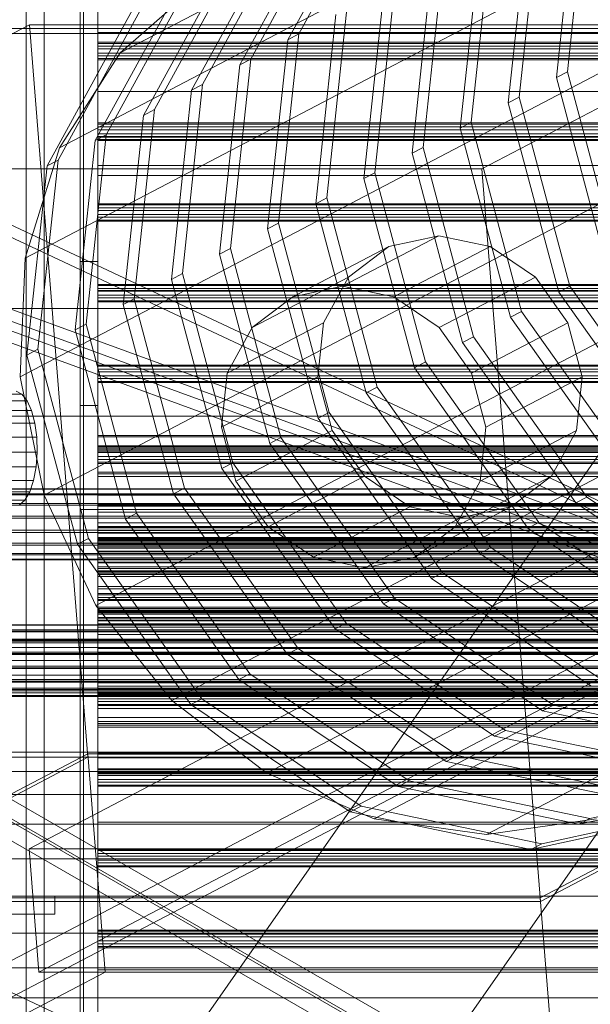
# Model space of a CAD drawing. Header units: millimetres. Extents: x -4738 to 65662, y -68080 to 6847.
# Tile 168 of 256: x -1272 to -1113, y -33544 to -33270. Entities that reach past the tile are written whole.
import ezdxf

# ---------------------------------------------------------------- set-up
doc = ezdxf.new("R2010")
doc.units = ezdxf.units.MM
for name, color, linetype, lineweight in [('COTAS_O', 1, 'Continuous', 0), ('frontal_C03', 7, 'Continuous', 0), ('frontal_C10', 7, 'Continuous', 0), ('frontal_dosificador', 7, 'Continuous', 0), ('frontal_secador', 7, 'Continuous', 0), ('frontal_tolva', 7, 'Continuous', 0)]:
    doc.layers.add(name, color=color, linetype=linetype, lineweight=lineweight)
doc.dimstyles.new('R19_100', dxfattribs={"dimtxt": 250, "dimasz": 150, "dimexe": 150, "dimexo": 80, "dimgap": 100, "dimtad": 1, "dimtih": 1, "dimtoh": 1, "dimdsep": 46, "dimcen": 0.09, "dimadec": 0, "dimazin": 0, "dimtfac": 1, "dimtdec": 4, "dimtofl": 0, "dimtmove": 0, "dimatfit": 3, "dimfxl": 1, "dimtolj": 1, "dimtzin": 0, "dimarcsym": 0})

# ---------------------------------------------------------------- blocks, each defined once
blk = doc.blocks.new('DIM_R30_47')
at = {"layer": 'COTAS_O'}
for p, q in [((-1725, -31700), (-1025, -31700)), ((-1025, -31700), (-1070, -31850)), ((-1025, -34400), (-1025, -31700)), ((-1025, -31700), (-980, -31850)), ((-1025, -34400), (-1070, -34250)), ((-1025, -34400), (-980, -34250)), ((-1725, -34400), (-1025, -34400))]:
    blk.add_line(p, q, dxfattribs=at)
blk.add_text('2700 O', height=250, rotation=90, dxfattribs=at).set_placement((-1125, -33050))
blk = doc.blocks.new('DIM_R30_48')
at = {"layer": 'COTAS_O'}
for p, q in [((-1725, -33700), (-1575, -33655)), ((1725, -33700), (1575, -33655)), ((-1725, -34400), (-1725, -33700)), ((-1725, -33700), (1725, -33700)), ((-1725, -33700), (-1575, -33745)), ((1725, -33700), (1575, -33745)), ((1725, -34400), (1725, -33700))]:
    blk.add_line(p, q, dxfattribs=at)
blk.add_text('3450 O', height=250, dxfattribs=at).set_placement((0, -33600))
blk = doc.blocks.new('DIM_R30_55')
at = {"layer": 'COTAS_O'}
for p, q in [((-1400, -33000), (-700, -33000)), ((-700, -33000), (-745, -33150)), ((-700, -36000), (-700, -33000)), ((-700, -33000), (-655, -33150)), ((-700, -36000), (-745, -35850)), ((-700, -36000), (-655, -35850)), ((-1400, -36000), (-700, -36000))]:
    blk.add_line(p, q, dxfattribs=at)
blk.add_text('3000 O', height=250, rotation=90, dxfattribs=at).set_placement((-800, -34500))

msp = doc.modelspace()

# ---------------------------------------------------------------- linework, layer by layer
at = {"layer": 'frontal_C03'}
for p, q in [((-1254, -34946.422), (-1254, -32331.232)), ((-1250, -32331.232), (-1250, -34946.422)), ((-1254, -32430.626), (-1254, -35045.817)), ((-1250, -35045.817), (-1250, -32430.626)), ((-1250, -33276.282), (-1250, -33275.966)), ((-1250, -33275.966), (-1250, -33277.076)), ((1250, -33275.966), (-1250, -33275.966)), ((-1250, -33277.84), (-1250, -33276.282)), ((1250, -33276.282), (-1250, -33276.282)), ((-1250, -33277.076), (-1250, -33278.963)), ((1250, -33277.076), (-1250, -33277.076)), ((-1250, -33279.727), (-1250, -33277.84)), ((-1250, -33277.84), (1250, -33277.84)), ((-1250, -33278.963), (-1250, -33280.521)), ((1250, -33278.963), (-1250, -33278.963)), ((-1250, -33280.838), (-1250, -33279.727)), ((1250, -33279.727), (-1250, -33279.727)), ((-1250, -33280.521), (-1250, -33280.838)), ((1250, -33280.521), (-1250, -33280.521)), ((1250, -33280.838), (-1250, -33280.838)), ((-1250, -33298.74), (-1250, -33298.423)), ((-1250, -33298.423), (-1250, -33299.534)), ((1250, -33298.423), (-1250, -33298.423)), ((-1250, -33300.298), (-1250, -33298.74)), ((1250, -33298.74), (-1250, -33298.74)), ((-1250, -33299.534), (-1250, -33301.421)), ((1250, -33299.534), (-1250, -33299.534)), ((-1250, -33302.185), (-1250, -33300.298)), ((-1250, -33300.298), (1250, -33300.298)), ((-1250, -33301.421), (-1250, -33302.979)), ((1250, -33301.421), (-1250, -33301.421)), ((-1250, -33303.296), (-1250, -33302.185)), ((1250, -33302.185), (-1250, -33302.185)), ((-1250, -33302.979), (-1250, -33303.296)), ((1250, -33302.979), (-1250, -33302.979)), ((1250, -33303.296), (-1250, -33303.296)), ((-1250, -33321.197), (-1250, -33320.881)), ((-1250, -33320.881), (-1250, -33321.991)), ((1250, -33320.881), (-1250, -33320.881)), ((-1250, -33322.756), (-1250, -33321.197)), ((1250, -33321.197), (-1250, -33321.197)), ((-1250, -33321.991), (-1250, -33323.879)), ((1250, -33321.991), (-1250, -33321.991)), ((-1250, -33324.643), (-1250, -33322.756)), ((-1250, -33322.756), (1250, -33322.756)), ((-1250, -33323.879), (-1250, -33325.437)), ((1250, -33323.879), (-1250, -33323.879)), ((-1250, -33325.753), (-1250, -33324.643)), ((1250, -33324.643), (-1250, -33324.643)), ((-1250, -33325.437), (-1250, -33325.753)), ((1250, -33325.437), (-1250, -33325.437)), ((1250, -33325.753), (-1250, -33325.753)), ((-1250, -33343.655), (-1250, -33343.339)), ((-1250, -33343.339), (-1250, -33344.449)), ((1250, -33343.339), (-1250, -33343.339)), ((-1250, -33345.213), (-1250, -33343.655)), ((1250, -33343.655), (-1250, -33343.655)), ((-1250, -33344.449), (-1250, -33346.336)), ((1250, -33344.449), (-1250, -33344.449)), ((-1250, -33347.1), (-1250, -33345.213)), ((-1250, -33345.213), (1250, -33345.213)), ((-1250, -33346.336), (-1250, -33347.894)), ((1250, -33346.336), (-1250, -33346.336)), ((-1250, -33348.211), (-1250, -33347.1)), ((1250, -33347.1), (-1250, -33347.1)), ((-1250, -33347.894), (-1250, -33348.211)), ((1250, -33347.894), (-1250, -33347.894)), ((1250, -33348.211), (-1250, -33348.211)), ((-1250, -33366.113), (-1250, -33365.796)), ((-1250, -33365.796), (-1250, -33366.907)), ((1250, -33365.796), (-1250, -33365.796)), ((-1250, -33367.671), (-1250, -33366.113)), ((1250, -33366.113), (-1250, -33366.113)), ((-1250, -33366.907), (-1250, -33368.794)), ((1250, -33366.907), (-1250, -33366.907)), ((-1250, -33369.558), (-1250, -33367.671)), ((-1250, -33367.671), (1250, -33367.671)), ((-1250, -33368.794), (-1250, -33370.352)), ((1250, -33368.794), (-1250, -33368.794)), ((-1250, -33370.668), (-1250, -33369.558)), ((1250, -33369.558), (-1250, -33369.558)), ((-1250, -33370.352), (-1250, -33370.668)), ((1250, -33370.352), (-1250, -33370.352)), ((1250, -33370.668), (-1250, -33370.668)), ((-1250, -33388.874), (-1250, -33385.414)), ((-1250, -33385.414), (-1250, -33385.708)), ((1250, -33385.414), (-1250, -33385.414)), ((-1250, -33385.708), (-1250, -33389.711)), ((1250, -33385.708), (-1250, -33385.708)), ((-1250, -33388.57), (-1250, -33388.254)), ((-1250, -33388.254), (-1250, -33389.364)), ((1250, -33388.254), (-1250, -33388.254)), ((-1250, -33390.129), (-1250, -33388.57)), ((1250, -33388.57), (-1250, -33388.57)), ((-1250, -33395.56), (-1250, -33388.874)), ((1250, -33388.874), (-1250, -33388.874)), ((-1250, -33389.364), (-1250, -33391.251)), ((1250, -33389.364), (-1250, -33389.364)), ((-1250, -33389.711), (-1250, -33396.814)), ((1250, -33389.711), (-1250, -33389.711)), ((-1250, -33392.016), (-1250, -33390.129)), ((-1250, -33390.129), (1250, -33390.129)), ((-1250, -33391.251), (-1250, -33392.81)), ((1250, -33391.251), (-1250, -33391.251)), ((-1250, -33393.126), (-1250, -33392.016)), ((1250, -33392.016), (-1250, -33392.016)), ((-1250, -33392.81), (-1250, -33393.126)), ((1250, -33392.81), (-1250, -33392.81)), ((1250, -33393.126), (-1250, -33393.126)), ((-1250, -33404.455), (-1250, -33395.56)), ((1250, -33395.56), (-1250, -33395.56)), ((-1250, -33396.814), (-1250, -33405.934)), ((1250, -33396.814), (-1250, -33396.814)), ((1496, -33400.208), (-1496, -33400.208)), ((1496, -33400.325), (-1496, -33400.325)), ((1496, -33401.591), (-1496, -33401.591)), ((1496, -33401.926), (-1496, -33401.926)), ((1496, -33404.266), (-1496, -33404.266)), ((1496, -33404.767), (-1496, -33404.767)), ((-1250, -33414.205), (-1250, -33404.455)), ((-1250, -33404.455), (1250, -33404.455)), ((-1496, -33407.824), (1496, -33407.824)), ((-1250, -33405.934), (-1250, -33415.684)), ((1250, -33405.934), (-1250, -33405.934)), ((1496, -33408.416), (-1496, -33408.416)), ((-1250, -33411.028), (-1250, -33410.711)), ((-1250, -33410.711), (-1250, -33411.822)), ((1250, -33410.711), (-1250, -33410.711)), ((1496, -33411.724), (-1496, -33411.724)), ((1496, -33412.316), (-1496, -33412.316)), ((-1250, -33412.586), (-1250, -33411.028)), ((1250, -33411.028), (-1250, -33411.028)), ((-1250, -33411.822), (-1250, -33413.709)), ((1250, -33411.822), (-1250, -33411.822)), ((-1250, -33414.473), (-1250, -33412.586)), ((-1250, -33412.586), (1250, -33412.586)), ((1496, -33415.372), (-1496, -33415.372)), ((1496, -33415.874), (-1496, -33415.874)), ((-1250, -33413.709), (-1250, -33415.267)), ((1250, -33413.709), (-1250, -33413.709)), ((-1250, -33423.326), (-1250, -33414.205)), ((1250, -33414.205), (-1250, -33414.205)), ((-1250, -33415.584), (-1250, -33414.473)), ((1250, -33414.473), (-1250, -33414.473)), ((-1250, -33415.267), (-1250, -33415.584)), ((1250, -33415.267), (-1250, -33415.267)), ((1250, -33415.584), (-1250, -33415.584)), ((-1250, -33415.684), (-1250, -33424.58)), ((1250, -33415.684), (-1250, -33415.684)), ((-1250, -33420.8), (-1250, -33416.372)), ((-1250, -33416.372), (-1250, -33416.749)), ((1250, -33416.372), (-1250, -33416.372)), ((1496, -33418.213), (-1496, -33418.213)), ((1496, -33418.548), (-1496, -33418.548)), ((-1250, -33416.749), (-1250, -33421.872)), ((1250, -33416.749), (-1250, -33416.749)), ((1496, -33419.814), (-1496, -33419.814)), ((1496, -33419.932), (-1496, -33419.932)), ((-1250, -33429.359), (-1250, -33420.8)), ((1250, -33420.8), (-1250, -33420.8)), ((-1250, -33421.872), (-1250, -33430.963)), ((1250, -33421.872), (-1250, -33421.872)), ((-1250, -33430.428), (-1250, -33423.326)), ((1250, -33423.326), (-1250, -33423.326)), ((-1250, -33424.58), (-1250, -33431.266)), ((1250, -33424.58), (-1250, -33424.58)), ((-1250, -33440.745), (-1250, -33429.359)), ((1250, -33429.359), (-1250, -33429.359)), ((-1250, -33434.431), (-1250, -33430.428)), ((1250, -33430.428), (-1250, -33430.428)), ((-1250, -33430.963), (-1250, -33442.637)), ((1250, -33430.963), (-1250, -33430.963)), ((-1250, -33431.266), (-1250, -33434.725)), ((1250, -33431.266), (-1250, -33431.266)), ((-1250, -33433.486), (-1250, -33433.169)), ((-1250, -33433.169), (-1250, -33434.28)), ((1250, -33433.169), (-1250, -33433.169)), ((-1250, -33435.044), (-1250, -33433.486)), ((1250, -33433.486), (-1250, -33433.486)), ((-1250, -33434.28), (-1250, -33436.167)), ((1250, -33434.28), (-1250, -33434.28)), ((-1250, -33434.725), (-1250, -33434.431)), ((1250, -33434.431), (-1250, -33434.431)), ((1250, -33434.725), (-1250, -33434.725)), ((-1250, -33436.931), (-1250, -33435.044)), ((-1250, -33435.044), (1250, -33435.044)), ((1496, -33438.069), (-1496, -33438.069)), ((1496, -33438.187), (-1496, -33438.187)), ((-1250, -33436.167), (-1250, -33437.725)), ((1250, -33436.167), (-1250, -33436.167)), ((-1250, -33438.041), (-1250, -33436.931)), ((1250, -33436.931), (-1250, -33436.931)), ((-1250, -33437.725), (-1250, -33438.041)), ((1250, -33437.725), (-1250, -33437.725)), ((1250, -33438.041), (-1250, -33438.041)), ((1496, -33439.453), (-1496, -33439.453)), ((1496, -33439.788), (-1496, -33439.788)), ((-1250, -33453.225), (-1250, -33440.745)), ((-1250, -33440.745), (1250, -33440.745)), ((1496, -33442.127), (-1496, -33442.127)), ((1496, -33442.629), (-1496, -33442.629)), ((-1250, -33442.637), (-1250, -33455.118)), ((1250, -33442.637), (-1250, -33442.637)), ((-1496, -33445.685), (1496, -33445.685)), ((1496, -33446.277), (-1496, -33446.277)), ((1496, -33449.585), (-1496, -33449.585)), ((1496, -33450.177), (-1496, -33450.177)), ((1496, -33453.234), (-1496, -33453.234)), ((1496, -33453.735), (-1496, -33453.735)), ((-1250, -33464.899), (-1250, -33453.225)), ((1250, -33453.225), (-1250, -33453.225)), ((1496, -33456.075), (-1496, -33456.075)), ((1496, -33456.41), (-1496, -33456.41)), ((-1250, -33455.118), (-1250, -33466.504)), ((1250, -33455.118), (-1250, -33455.118)), ((-1250, -33455.943), (-1250, -33455.627)), ((-1250, -33455.627), (-1250, -33456.737)), ((1250, -33455.627), (-1250, -33455.627)), ((-1250, -33457.501), (-1250, -33455.943)), ((1250, -33455.943), (-1250, -33455.943)), ((-1250, -33456.737), (-1250, -33458.624)), ((1250, -33456.737), (-1250, -33456.737)), ((1496, -33457.676), (-1496, -33457.676)), ((1496, -33457.793), (-1496, -33457.793)), ((-1250, -33459.388), (-1250, -33457.501)), ((-1250, -33457.501), (1250, -33457.501)), ((-1250, -33458.624), (-1250, -33460.182)), ((1250, -33458.624), (-1250, -33458.624)), ((-1250, -33460.499), (-1250, -33459.388)), ((1250, -33459.388), (-1250, -33459.388)), ((-1250, -33460.182), (-1250, -33460.499)), ((1250, -33460.182), (-1250, -33460.182)), ((1250, -33460.499), (-1250, -33460.499)), ((-1250, -33473.99), (-1250, -33464.899)), ((1250, -33464.899), (-1250, -33464.899)), ((-1250, -33466.504), (-1250, -33475.062)), ((1250, -33466.504), (-1250, -33466.504)), ((-1250, -33479.114), (-1250, -33473.99)), ((1250, -33473.99), (-1250, -33473.99)), ((-1250, -33475.062), (-1250, -33479.49)), ((1250, -33475.062), (-1250, -33475.062)), ((-1250, -33478.401), (-1250, -33478.084)), ((-1250, -33478.084), (-1250, -33479.195)), ((1250, -33478.084), (-1250, -33478.084)), ((-1250, -33479.959), (-1250, -33478.401)), ((1250, -33478.401), (-1250, -33478.401)), ((-1250, -33479.49), (-1250, -33479.114)), ((1250, -33479.114), (-1250, -33479.114)), ((-1250, -33479.195), (-1250, -33481.082)), ((1250, -33479.195), (-1250, -33479.195)), ((1250, -33479.49), (-1250, -33479.49)), ((-1250, -33481.846), (-1250, -33479.959)), ((-1250, -33479.959), (1250, -33479.959)), ((-1250, -33481.082), (-1250, -33482.64)), ((1250, -33481.082), (-1250, -33481.082)), ((-1250, -33482.957), (-1250, -33481.846)), ((1250, -33481.846), (-1250, -33481.846)), ((-1250, -33482.64), (-1250, -33482.957)), ((1250, -33482.64), (-1250, -33482.64)), ((1250, -33482.957), (-1250, -33482.957)), ((-1250, -33500.858), (-1250, -33500.542)), ((-1250, -33500.542), (-1250, -33501.652)), ((1250, -33500.542), (-1250, -33500.542)), ((-1250, -33502.417), (-1250, -33500.858)), ((1250, -33500.858), (-1250, -33500.858)), ((-1250, -33501.652), (-1250, -33503.54)), ((1250, -33501.652), (-1250, -33501.652)), ((-1250, -33504.304), (-1250, -33502.417)), ((-1250, -33502.417), (1250, -33502.417)), ((-1250, -33503.54), (-1250, -33505.098)), ((1250, -33503.54), (-1250, -33503.54)), ((-1250, -33505.414), (-1250, -33504.304)), ((1250, -33504.304), (-1250, -33504.304)), ((-1250, -33505.098), (-1250, -33505.414)), ((1250, -33505.098), (-1250, -33505.098)), ((1250, -33505.414), (-1250, -33505.414)), ((-1250, -33523.316), (-1250, -33523)), ((-1250, -33523), (-1250, -33524.11)), ((1250, -33523), (-1250, -33523)), ((-1250, -33524.874), (-1250, -33523.316)), ((1250, -33523.316), (-1250, -33523.316)), ((-1250, -33524.11), (-1250, -33525.997)), ((1250, -33524.11), (-1250, -33524.11)), ((-1250, -33526.761), (-1250, -33524.874)), ((-1250, -33524.874), (1250, -33524.874)), ((-1250, -33525.997), (-1250, -33527.555)), ((1250, -33525.997), (-1250, -33525.997)), ((-1250, -33527.872), (-1250, -33526.761)), ((1250, -33526.761), (-1250, -33526.761)), ((-1250, -33527.555), (-1250, -33527.872)), ((1250, -33527.555), (-1250, -33527.555)), ((1250, -33527.872), (-1250, -33527.872))]:
    msp.add_line(p, q, dxfattribs=at)
at = {"layer": 'frontal_C10'}
for p, q in [((-1243.844, -33278.952), (-1060.092, -33182.723)), ((-1260.751, -33305.329), (-1077, -33209.1)), ((-1194.096, -33273.67), (-1169.649, -33229.045)), ((-1172.712, -33230.649), (-1197.159, -33275.273)), ((-1119.333, -33284.207), (-1113.705, -33231.569)), ((-1116.767, -33233.173), (-1122.396, -33285.811)), ((-1186.11, -33237.666), (-1210.557, -33282.29)), ((-1207.495, -33280.686), (-1183.048, -33236.062)), ((-1270.25, -33336.046), (-1086.498, -33239.817)), ((-1130.166, -33240.19), (-1135.794, -33292.828)), ((-1132.732, -33291.224), (-1127.103, -33238.586)), ((-1220.893, -33287.703), (-1196.446, -33243.079)), ((-1199.509, -33244.683), (-1223.956, -33289.307)), ((-1146.131, -33298.241), (-1140.502, -33245.603)), ((-1143.564, -33247.207), (-1149.193, -33299.845)), ((-1212.907, -33251.699), (-1237.354, -33296.324)), ((-1234.292, -33294.72), (-1209.845, -33250.095)), ((-1156.963, -33254.223), (-1162.592, -33306.861)), ((-1159.529, -33305.258), (-1153.9, -33252.62)), ((-1247.69, -33301.736), (-1223.243, -33257.112)), ((-1226.306, -33258.716), (-1250.753, -33303.34)), ((-1220.679, -33258.712), (-1243.844, -33278.952)), ((-1172.928, -33312.274), (-1167.299, -33259.636)), ((-1170.361, -33261.24), (-1175.99, -33313.878)), ((-1261.089, -33308.753), (-1236.642, -33264.129)), ((-1239.704, -33265.733), (-1264.151, -33310.357)), ((-1183.76, -33268.257), (-1189.389, -33320.895)), ((-1186.326, -33319.291), (-1180.698, -33266.653)), ((-1269.085, -33271.13), (-1345.648, -33311.226)), ((-1066.575, -33271.13), (-1269.085, -33271.13)), ((-1269.085, -33271.13), (-1252.791, -33474.907)), ((-1143.139, -33311.226), (-1066.575, -33271.13)), ((-1087.94, -33272.78), (-1271.691, -33369.009)), ((-1199.725, -33326.308), (-1194.096, -33273.67)), ((-1197.159, -33275.273), (-1194.096, -33273.67)), ((-1197.159, -33275.273), (-1202.787, -33327.911)), ((-1243.844, -33278.952), (-1260.751, -33305.329)), ((-1213.123, -33333.324), (-1207.495, -33280.686)), ((-1210.557, -33282.29), (-1207.495, -33280.686)), ((-1210.557, -33282.29), (-1216.186, -33334.928)), ((-1119.333, -33284.207), (-1122.396, -33285.811)), ((-1105.287, -33336.845), (-1119.333, -33284.207)), ((-983.45, -33466.724), (-1368.845, -33285.781)), ((-1361.482, -33285.781), (-976.086, -33466.724)), ((-1122.396, -33285.811), (-1108.349, -33338.449)), ((-1223.956, -33289.307), (-1229.584, -33341.945)), ((-1226.522, -33340.341), (-1220.893, -33287.703)), ((-1223.956, -33289.307), (-1220.893, -33287.703)), ((-1132.732, -33291.224), (-1135.794, -33292.828)), ((-1135.794, -33292.828), (-1121.748, -33345.466)), ((-1118.685, -33343.862), (-1132.732, -33291.224)), ((-1239.921, -33347.358), (-1234.292, -33294.72)), ((-1237.354, -33296.324), (-1234.292, -33294.72)), ((-1237.354, -33296.324), (-1242.983, -33348.962)), ((-1146.131, -33298.241), (-1149.193, -33299.845)), ((-1132.084, -33350.879), (-1146.131, -33298.241)), ((-1149.193, -33299.845), (-1135.147, -33352.483)), ((-1250.753, -33303.34), (-1256.382, -33355.978)), ((-1253.319, -33354.374), (-1247.69, -33301.736)), ((-1250.753, -33303.34), (-1247.69, -33301.736)), ((-1260.751, -33305.329), (-1270.25, -33336.046)), ((-1264.978, -33401.973), (-1081.226, -33305.744)), ((-1159.529, -33305.258), (-1162.592, -33306.861)), ((-1145.483, -33357.895), (-1159.529, -33305.258)), ((-1266.718, -33361.391), (-1261.089, -33308.753)), ((-1264.151, -33310.357), (-1261.089, -33308.753)), ((-1162.592, -33306.861), (-1148.545, -33359.499)), ((-1345.648, -33311.226), (-1143.139, -33311.226)), ((-1264.151, -33310.357), (-1269.78, -33362.995)), ((-1172.928, -33312.274), (-1175.99, -33313.878)), ((-1158.881, -33364.912), (-1172.928, -33312.274)), ((-1143.139, -33311.226), (-1126.845, -33515.003)), ((-1175.99, -33313.878), (-1161.944, -33366.516)), ((-1186.326, -33319.291), (-1189.389, -33320.895)), ((-1172.28, -33371.929), (-1186.326, -33319.291)), ((-1189.389, -33320.895), (-1175.342, -33373.533)), ((-960.323, -33468.03), (-1347.923, -33326.687)), ((-1338.718, -33326.687), (-951.118, -33468.03)), ((-1199.725, -33326.308), (-1202.787, -33327.911)), ((-1202.787, -33327.911), (-1188.741, -33380.549)), ((-1185.678, -33378.946), (-1199.725, -33326.308)), ((-1181.957, -33343.855), (-1155.16, -33329.821)), ((-1169.012, -33332.804), (-1155.16, -33329.821)), ((-1155.16, -33329.821), (-1140.831, -33332.804)), ((-1348.254, -33332.627), (-960.653, -33473.97)), ((-1339.049, -33332.627), (-951.449, -33473.97)), ((-1213.123, -33333.324), (-1216.186, -33334.928)), ((-1199.077, -33385.962), (-1213.123, -33333.324)), ((-1195.809, -33346.838), (-1169.012, -33332.804)), ((-1180.278, -33341.299), (-1169.012, -33332.804)), ((-1167.629, -33346.838), (-1140.831, -33332.804)), ((-1140.831, -33332.804), (-1128.207, -33341.299)), ((-1270.25, -33336.046), (-1271.691, -33369.009)), ((-1250.568, -33432.69), (-1066.816, -33336.461)), ((-1216.186, -33334.928), (-1202.139, -33387.566)), ((-1226.522, -33340.341), (-1229.584, -33341.945)), ((-1229.584, -33341.945), (-1215.538, -33394.583)), ((-1212.475, -33392.979), (-1226.522, -33340.341)), ((-1207.075, -33355.333), (-1180.278, -33341.299)), ((-1187.243, -33354.013), (-1180.278, -33341.299)), ((-1155.004, -33355.333), (-1128.207, -33341.299)), ((-1128.207, -33341.299), (-1119.209, -33354.013)), ((-1181.957, -33343.855), (-1195.809, -33346.838)), ((-1167.629, -33346.838), (-1181.957, -33343.855)), ((-1121.748, -33345.466), (-1118.685, -33343.862)), ((-1087.102, -33388.486), (-1118.685, -33343.862)), ((-1239.921, -33347.358), (-1242.983, -33348.962)), ((-1225.874, -33399.996), (-1239.921, -33347.358)), ((-1195.809, -33346.838), (-1207.075, -33355.333)), ((-1155.004, -33355.333), (-1167.629, -33346.838)), ((-1121.748, -33345.466), (-1090.165, -33390.09)), ((-1242.983, -33348.962), (-1228.936, -33401.6)), ((-1135.147, -33352.483), (-1132.084, -33350.879)), ((-1135.147, -33352.483), (-1103.563, -33397.107)), ((-1100.501, -33395.503), (-1132.084, -33350.879)), ((-1253.319, -33354.374), (-1256.382, -33355.978)), ((-1256.382, -33355.978), (-1242.335, -33408.616)), ((-1239.273, -33407.012), (-1253.319, -33354.374)), ((-1214.04, -33368.046), (-1187.243, -33354.013)), ((-1207.075, -33355.333), (-1214.04, -33368.046)), ((-1188.847, -33369.009), (-1187.243, -33354.013)), ((-1146.006, -33368.046), (-1155.004, -33355.333)), ((-1146.006, -33368.046), (-1119.209, -33354.013)), ((-1119.209, -33354.013), (-1115.207, -33369.009)), ((-1148.545, -33359.499), (-1145.483, -33357.895)), ((-1113.899, -33402.52), (-1145.483, -33357.895)), ((-1266.718, -33361.391), (-1269.78, -33362.995)), ((-1252.671, -33414.029), (-1266.718, -33361.391)), ((-1148.545, -33359.499), (-1116.962, -33404.124)), ((-1269.78, -33362.995), (-1255.734, -33415.633)), ((-1229.442, -33459.067), (-1045.69, -33362.838)), ((-1161.944, -33366.516), (-1158.881, -33364.912)), ((-1161.944, -33366.516), (-1130.36, -33411.14)), ((-1127.298, -33409.537), (-1158.881, -33364.912)), ((-1271.691, -33369.009), (-1264.978, -33401.973)), ((-1214.04, -33368.046), (-1215.644, -33383.043)), ((-1188.847, -33369.009), (-1215.644, -33383.043)), ((-1184.845, -33384.006), (-1188.847, -33369.009)), ((-1142.004, -33383.043), (-1146.006, -33368.046)), ((-1142.004, -33383.043), (-1115.207, -33369.009)), ((-1115.207, -33369.009), (-1116.811, -33384.006)), ((-1175.342, -33373.533), (-1172.28, -33371.929)), ((-1140.696, -33416.553), (-1172.28, -33371.929)), ((-1271.176, -33373.878), (-1358.623, -33373.878)), ((-1272.779, -33373.086), (-1271.176, -33373.878)), ((-1271.176, -33373.878), (-1269.708, -33375.705)), ((-1175.342, -33373.533), (-1143.759, -33418.157)), ((-1269.708, -33375.705), (-1357.156, -33375.705)), ((-1269.708, -33375.705), (-1268.475, -33378.442)), ((-1268.475, -33378.442), (-1355.923, -33378.442)), ((-1268.475, -33378.442), (-1267.561, -33381.902)), ((-1188.741, -33380.549), (-1185.678, -33378.946)), ((-1188.741, -33380.549), (-1157.157, -33425.174)), ((-1154.095, -33423.57), (-1185.678, -33378.946)), ((-1267.561, -33381.902), (-1355.009, -33381.902)), ((-1267.561, -33381.902), (-1267.028, -33385.849)), ((-1215.644, -33383.043), (-1211.642, -33398.039)), ((-1203.04, -33479.307), (-1019.288, -33383.078)), ((-1143.608, -33398.039), (-1142.004, -33383.043)), ((-1354.475, -33385.849), (-1267.028, -33385.849)), ((-1267.028, -33385.849), (-1266.912, -33390.016)), ((-1211.642, -33398.039), (-1184.845, -33384.006)), ((-1202.139, -33387.566), (-1199.077, -33385.962)), ((-1167.493, -33430.587), (-1199.077, -33385.962)), ((-1175.847, -33396.719), (-1184.845, -33384.006)), ((-1143.608, -33398.039), (-1116.811, -33384.006)), ((-1116.811, -33384.006), (-1123.776, -33396.719)), ((-1202.139, -33387.566), (-1170.556, -33432.19)), ((-1266.912, -33390.016), (-1354.36, -33390.016)), ((-1266.912, -33390.016), (-1267.222, -33394.117)), ((-1267.222, -33394.117), (-1354.669, -33394.117)), ((-1267.222, -33394.117), (-1267.936, -33397.873)), ((-1215.538, -33394.583), (-1212.475, -33392.979)), ((-1180.892, -33437.603), (-1212.475, -33392.979)), ((-1070.1, -33396.131), (-1269.164, -33500.38)), ((-1215.538, -33394.583), (-1183.955, -33439.207)), ((-1202.644, -33410.753), (-1175.847, -33396.719)), ((-1163.222, -33405.214), (-1175.847, -33396.719)), ((-1173.162, -33492.03), (-989.41, -33395.801)), ((-1150.573, -33410.753), (-1123.776, -33396.719)), ((-1123.776, -33396.719), (-1135.042, -33405.214)), ((-1267.936, -33397.873), (-1355.383, -33397.873)), ((-1267.936, -33397.873), (-1269.005, -33401.028)), ((-1211.642, -33398.039), (-1202.644, -33410.753)), ((-1150.573, -33410.753), (-1143.608, -33398.039)), ((-1269.005, -33401.028), (-1356.452, -33401.028)), ((-1269.005, -33401.028), (-1270.357, -33403.368)), ((-1264.978, -33401.973), (-1250.568, -33432.69)), ((-1228.936, -33401.6), (-1225.874, -33399.996)), ((-1228.936, -33401.6), (-1197.353, -33446.224)), ((-1194.291, -33444.62), (-1225.874, -33399.996)), ((-1141.843, -33496.37), (-958.091, -33400.141)), ((-1116.962, -33404.124), (-1113.899, -33402.52)), ((-1069.587, -33432.337), (-1113.899, -33402.52)), ((-1270.357, -33403.368), (-1357.805, -33403.368)), ((-1270.357, -33403.368), (-1271.9, -33404.732)), ((-1190.019, -33419.248), (-1163.222, -33405.214)), ((-1148.893, -33408.197), (-1163.222, -33405.214)), ((-1161.839, -33419.248), (-1135.042, -33405.214)), ((-1135.042, -33405.214), (-1148.893, -33408.197)), ((-1116.962, -33404.124), (-1072.65, -33433.941)), ((-1242.335, -33408.616), (-1239.273, -33407.012)), ((-1207.689, -33451.637), (-1239.273, -33407.012)), ((-1242.335, -33408.616), (-1210.752, -33453.241)), ((-1202.644, -33410.753), (-1190.019, -33419.248)), ((-1175.691, -33422.231), (-1148.893, -33408.197)), ((-1161.839, -33419.248), (-1150.573, -33410.753)), ((-1130.36, -33411.14), (-1127.298, -33409.537)), ((-1082.986, -33439.354), (-1127.298, -33409.537)), ((-1130.36, -33411.14), (-1086.048, -33440.957)), ((-1255.734, -33415.633), (-1252.671, -33414.029)), ((-1255.734, -33415.633), (-1224.15, -33460.257)), ((-1221.088, -33458.653), (-1252.671, -33414.029)), ((-1143.759, -33418.157), (-1140.696, -33416.553)), ((-1143.759, -33418.157), (-1099.447, -33447.974)), ((-1096.384, -33446.37), (-1140.696, -33416.553)), ((-1190.019, -33419.248), (-1175.691, -33422.231)), ((-1175.691, -33422.231), (-1161.839, -33419.248)), ((-1157.157, -33425.174), (-1154.095, -33423.57)), ((-1109.783, -33453.387), (-1154.095, -33423.57)), ((-1073.509, -33426.411), (-1364.449, -33578.774)), ((-1157.157, -33425.174), (-1112.845, -33454.991)), ((-1266.422, -33534.669), (-1067.358, -33430.421)), ((-1250.568, -33432.69), (-1229.442, -33459.067)), ((-1170.556, -33432.19), (-1167.493, -33430.587)), ((-1170.556, -33432.19), (-1126.244, -33462.007)), ((-1123.182, -33460.404), (-1167.493, -33430.587)), ((-1363.666, -33588.571), (-1072.726, -33436.208)), ((-1183.955, -33439.207), (-1180.892, -33437.603)), ((-1136.58, -33467.42), (-1180.892, -33437.603)), ((-1183.955, -33439.207), (-1139.643, -33469.024)), ((-974.321, -33664.634), (-1356.285, -33444.666)), ((-1347.08, -33444.666), (-965.116, -33664.634)), ((-1197.353, -33446.224), (-1194.291, -33444.62)), ((-1197.353, -33446.224), (-1153.041, -33476.041)), ((-1149.979, -33474.437), (-1194.291, -33444.62)), ((-1356.8, -33450.52), (-974.836, -33670.487)), ((-1347.595, -33450.52), (-965.631, -33670.487)), ((-1210.752, -33453.241), (-1207.689, -33451.637)), ((-1163.377, -33481.454), (-1207.689, -33451.637)), ((-1210.752, -33453.241), (-1166.44, -33483.058)), ((-1229.442, -33459.067), (-1203.04, -33479.307)), ((-1224.15, -33460.257), (-1221.088, -33458.653)), ((-1176.776, -33488.47), (-1221.088, -33458.653)), ((-1224.15, -33460.257), (-1179.838, -33490.074)), ((-1126.244, -33462.007), (-1123.182, -33460.404)), ((-1126.244, -33462.007), (-1075.95, -33472.478)), ((-1072.887, -33470.874), (-1123.182, -33460.404)), ((-1139.643, -33469.024), (-1136.58, -33467.42)), ((-1086.286, -33477.891), (-1136.58, -33467.42)), ((-1139.643, -33469.024), (-1089.348, -33479.495)), ((-1252.869, -33473.928), (-1329.432, -33514.023)), ((-1329.354, -33515.003), (-1252.791, -33474.907)), ((-1050.36, -33473.928), (-1252.869, -33473.928)), ((-1252.869, -33473.928), (-1248.012, -33534.669)), ((-1252.791, -33474.907), (-1050.282, -33474.907)), ((-1153.041, -33476.041), (-1149.979, -33474.437)), ((-1153.041, -33476.041), (-1102.747, -33486.511)), ((-1099.684, -33484.907), (-1149.979, -33474.437)), ((-1126.923, -33514.023), (-1050.36, -33473.928)), ((-1050.282, -33474.907), (-1126.845, -33515.003)), ((-1203.04, -33479.307), (-1173.162, -33492.03)), ((-1166.44, -33483.058), (-1163.377, -33481.454)), ((-1113.083, -33491.924), (-1163.377, -33481.454)), ((-1064.463, -33481.454), (-1113.083, -33491.924)), ((-1166.44, -33483.058), (-1116.145, -33493.528)), ((-1116.145, -33493.528), (-1067.525, -33483.058)), ((-1179.838, -33490.074), (-1176.776, -33488.47)), ((-1179.838, -33490.074), (-1129.544, -33500.545)), ((-1126.481, -33498.941), (-1176.776, -33488.47)), ((-1129.544, -33500.545), (-1080.924, -33490.074)), ((-1077.861, -33488.47), (-1126.481, -33498.941)), ((-1376.288, -33492.333), (-990.893, -33673.276)), ((-1173.162, -33492.03), (-1141.843, -33496.37)), ((-1141.843, -33496.37), (-1111.219, -33492.03)), ((-1116.145, -33493.528), (-1113.083, -33491.924)), ((-1269.164, -33500.38), (-1029.835, -33500.38)), ((-1266.422, -33534.669), (-1269.164, -33500.38)), ((-1129.544, -33500.545), (-1126.481, -33498.941)), ((-1329.432, -33514.023), (-1126.923, -33514.023)), ((-1126.923, -33514.023), (-1122.066, -33574.765)), ((-1126.845, -33515.003), (-1329.354, -33515.003)), ((-1324.576, -33574.765), (-1248.012, -33534.669)), ((-1027.093, -33534.669), (-1266.422, -33534.669)), ((-1248.012, -33534.669), (-1045.503, -33534.669))]:
    msp.add_line(p, q, dxfattribs=at)
at = {"layer": 'frontal_dosificador'}
for p, q in [((-230, -33380), (-1770, -33380)), ((-230, -33440), (-1770, -33440))]:
    msp.add_line(p, q, dxfattribs=at)
at = {"layer": 'frontal_secador'}
for p, q in [((-1270, -35980), (-1270, -33075)), ((-1265, -35980), (-1265, -33075)), ((-1255, -33350), (-1255, -33075)), ((-1250, -33350), (-1250, -33075)), ((-1255, -33337), (-1255, -33097)), ((-1250, -33097), (-1250, -33337)), ((-1250, -33156), (-1250, -33396)), ((-1250, -33162), (-1250, -33402)), ((-1255, -33166), (-1255, -33406)), ((-1250, -33406), (-1250, -33166)), ((-1250, -33254.076), (-1250, -33273.25)), ((-1250, -33345), (-1250, -33255)), ((1360, -33272.137), (-1360, -33272.137)), ((1360, -33273.5), (-1360, -33273.5)), ((-1250, -33273.25), (-1250, -33289.715)), ((1250, -33273.25), (-1250, -33273.25)), ((-1250, -33289.715), (-1250, -33302.349)), ((1250, -33289.715), (-1250, -33289.715)), ((-1250, -33302.349), (-1250, -33310.291)), ((1250, -33302.349), (-1250, -33302.349)), ((-1250, -33310.291), (-1250, -33313)), ((1250, -33310.291), (-1250, -33310.291)), ((1250, -33313), (-1250, -33313)), ((-1255, -33406), (-1255, -33337)), ((-1255, -33337), (-1250, -33337)), ((-1250, -33337), (-1250, -33406)), ((-1250, -33345), (1250, -33345)), ((-1250, -33350), (-1250, -33345)), ((-1320, -33350), (-1255, -33350)), ((-1255, -33350), (-1250, -33350)), ((-1250, -33350), (1250, -33350)), ((-1255, -33617), (-1255, -33377)), ((-1255, -33377), (-1255, -33446)), ((-1255, -33377), (-1250, -33377)), ((-1250, -33377), (-1250, -33617)), ((-1250, -33446), (-1250, -33377)), ((-1250, -33396), (1250, -33396)), ((-1250, -33396), (-1250, -33402)), ((-1250, -33402), (1250, -33402)), ((-1250, -33402), (-1250, -33406)), ((-1250, -33402), (-1250, -33406.659)), ((-1250, -33405), (-1250, -33402)), ((-1250, -33409.659), (-1250, -33405)), ((-1250, -33405), (1250, -33405)), ((-1255, -33406), (-1250, -33406)), ((1250, -33406), (-1250, -33406)), ((-1250, -33406.659), (1250, -33406.659)), ((-1250, -33406.659), (-1250, -33409.659)), ((-1250, -33406.659), (-1250, -33411)), ((1250, -33409.659), (-1250, -33409.659)), ((-1250, -33414), (-1250, -33409.659)), ((-1250, -33411), (1250, -33411)), ((-1250, -33411), (-1250, -33414)), ((-1250, -33411), (-1250, -33414.728)), ((1250, -33414), (-1250, -33414)), ((-1250, -33417.728), (-1250, -33414)), ((-1250, -33414.728), (1250, -33414.728)), ((-1250, -33414.728), (-1250, -33417.728)), ((-1250, -33414.728), (-1250, -33417.588)), ((-1250, -33417.588), (1250, -33417.588)), ((-1250, -33417.588), (-1250, -33420.588)), ((-1250, -33417.588), (-1250, -33419.387)), ((-1250, -33419.918), (-1250, -33417.611)), ((1250, -33417.611), (-1250, -33417.611)), ((1250, -33417.728), (-1250, -33417.728)), ((-1250, -33420.588), (-1250, -33417.728)), ((-1250, -33419.387), (1250, -33419.387)), ((-1250, -33419.387), (-1250, -33422.387)), ((-1250, -33419.387), (-1250, -33420)), ((-1250, -33423.65), (-1250, -33419.918)), ((1250, -33419.918), (-1250, -33419.918)), ((-1250, -33420), (1250, -33420)), ((-1250, -33420), (-1250, -33423)), ((1250, -33420.588), (-1250, -33420.588)), ((-1250, -33422.387), (-1250, -33420.588)), ((1250, -33422.387), (-1250, -33422.387)), ((-1250, -33423), (-1250, -33422.387)), ((1250, -33423), (-1250, -33423)), ((-1250, -33423.65), (-1250, -33427.382)), ((-1250, -33423.65), (1250, -33423.65)), ((-1250, -33424), (-1250, -33436)), ((1250, -33424), (-1250, -33424)), ((-1250, -33428), (-1250, -33424)), ((-1250, -33427.382), (-1250, -33429.689)), ((1250, -33427.382), (-1250, -33427.382)), ((-1250, -33440), (-1250, -33428)), ((-1250, -33428), (1250, -33428)), ((1250, -33429.689), (-1250, -33429.689)), ((-1250, -33436.709), (-1250, -33434)), ((1250, -33434), (-1250, -33434)), ((-1250, -33434.545), (-1250, -33434)), ((-1250, -33436.144), (-1250, -33434.545)), ((1250, -33434.545), (-1250, -33434.545)), ((-1250, -33436), (-1250, -33676)), ((1250, -33436), (-1250, -33436)), ((-1250, -33442), (-1250, -33436)), ((-1250, -33436), (-1250, -33440)), ((-1250, -33438.686), (-1250, -33436.144)), ((1250, -33436.144), (-1250, -33436.144)), ((-1250, -33444.651), (-1250, -33436.709)), ((1250, -33436.709), (-1250, -33436.709)), ((-1250, -33442), (-1250, -33438.686)), ((1250, -33438.686), (-1250, -33438.686)), ((1250, -33440), (-1250, -33440)), ((1320, -33442), (-1320, -33442)), ((1320, -33442.273), (-1320, -33442.273)), ((1320, -33443.072), (-1320, -33443.072)), ((-1250, -33445.859), (-1250, -33442)), ((1250, -33442), (-1250, -33442)), ((-1250, -33442), (-1250, -33682)), ((-1250, -33446), (-1250, -33442)), ((1320, -33444.343), (-1320, -33444.343)), ((1320, -33446), (-1320, -33446)), ((-1255, -33446), (-1255, -33686)), ((-1250, -33446), (-1255, -33446)), ((-1250, -33457.285), (-1250, -33444.651)), ((1250, -33444.651), (-1250, -33444.651)), ((-1250, -33450), (-1250, -33445.859)), ((1250, -33445.859), (-1250, -33445.859)), ((-1250, -33686), (-1250, -33446)), ((-1250, -33446), (1250, -33446)), ((1320, -33447.929), (-1320, -33447.929)), ((-1320, -33450), (1320, -33450)), ((-1250, -33450), (-1250, -33454.141)), ((-1250, -33450), (1250, -33450)), ((1320, -33452.071), (-1320, -33452.071)), ((1320, -33454), (-1320, -33454)), ((-1250, -33454.141), (-1250, -33458)), ((1250, -33454.141), (-1250, -33454.141)), ((1320, -33455.657), (-1320, -33455.657)), ((1320, -33456.928), (-1320, -33456.928)), ((-1250, -33473.75), (-1250, -33457.285)), ((1250, -33457.285), (-1250, -33457.285)), ((1320, -33457.727), (-1320, -33457.727)), ((1320, -33458), (-1320, -33458)), ((-1250, -33458), (-1250, -33461.314)), ((1250, -33458), (-1250, -33458)), ((-1250, -33461.314), (-1250, -33463.856)), ((1250, -33461.314), (-1250, -33461.314)), ((-1250, -33463.856), (-1250, -33465.455)), ((1250, -33463.856), (-1250, -33463.856)), ((-1250, -33465.455), (-1250, -33466)), ((1250, -33465.455), (-1250, -33465.455)), ((1250, -33466), (-1250, -33466)), ((1360, -33473.5), (-1360, -33473.5)), ((-1250, -33492.924), (-1250, -33473.75)), ((1250, -33473.75), (-1250, -33473.75)), ((1360, -33474.863), (-1360, -33474.863)), ((1360, -33478.859), (-1360, -33478.859)), ((1360, -33485.216), (-1360, -33485.216)), ((-1250, -33513.5), (-1250, -33492.924)), ((1250, -33492.924), (-1250, -33492.924)), ((1360, -33493.5), (-1360, -33493.5)), ((1360, -33503.147), (-1360, -33503.147)), ((-1360, -33513.5), (1360, -33513.5)), ((-1325, -33513.5), (-1262, -33513.5)), ((-1262, -33518.5), (-1262, -33513.5)), ((-1250, -33513.5), (-1250, -33534.076)), ((-1250, -33513.5), (1250, -33513.5)), ((-1325, -33518.5), (-1262, -33518.5)), ((1360, -33523.853), (-1360, -33523.853)), ((1360, -33533.5), (-1360, -33533.5)), ((-1250, -33534.076), (-1250, -33553.25)), ((1250, -33534.076), (-1250, -33534.076)), ((1360, -33541.784), (-1360, -33541.784))]:
    msp.add_line(p, q, dxfattribs=at)
at = {"layer": 'frontal_tolva'}
for p, q in [((-1769.584, -34332.806), (-722.584, -32835.806)), ((-1720.416, -34367.194), (-673.416, -32870.194))]:
    msp.add_line(p, q, dxfattribs=at)

# ---------------------------------------------------------------- dimensions: what is measured, and where the dimension line sits
at = {"layer": 'COTAS_O'}
for p1, p2, distance, picture, middle in [((-1725, -34400), (-1725, -31700), -700, 'DIM_R30_47', (-1025, -33050)), ((-1400, -36000), (-1400, -33000), -700, 'DIM_R30_55', (-700, -34500)), ((-1725, -34400), (1725, -34400), 700, 'DIM_R30_48', (0, -33700))]:
    dim = msp.add_aligned_dim(p1=p1, p2=p2, distance=distance, text='<> O', dimstyle='R19_100', dxfattribs=at)
    dim.commit()
    dim.dimension.update_dxf_attribs({"geometry": picture, "text_midpoint": middle})

doc.saveas('drawing.dxf')
